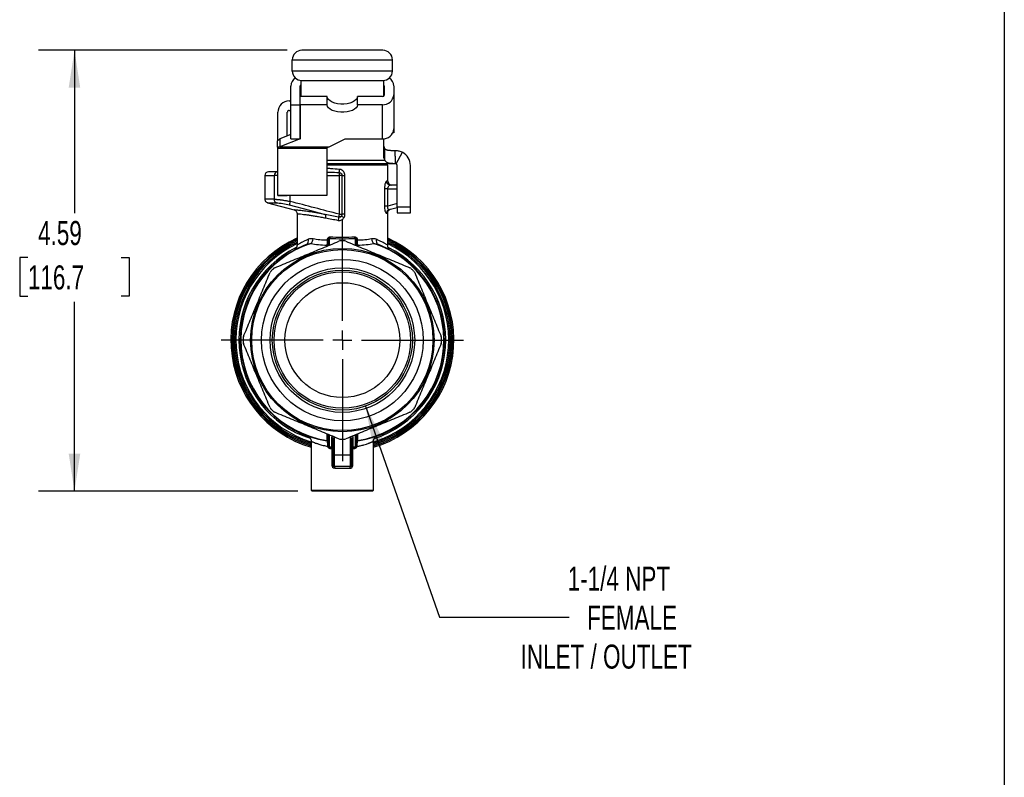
# Model space of a CAD drawing. Header units: inches. Extents: x 0.7 to 32.2, y 0.7 to 24.8.
# Tile 10 of 14: x 22 to 32.2, y 9 to 16.9. Entities that reach past the tile are written whole.
import ezdxf

# ---------------------------------------------------------------- set-up
doc = ezdxf.new("R2010")
doc.units = ezdxf.units.IN
doc.header["$LTSCALE"] = 3
doc.header["$MEASUREMENT"] = 0
doc.linetypes.add('SLD-Center', pattern=[0.75, 0.6, -0.05, 0.05, -0.05])
doc.linetypes.add('SLD-Solid', pattern=[0])
doc.layers.add('CENTER', color=40, linetype='SLD-Center')
doc.layers.add('DIMENSIONS', color=140, linetype='SLD-Solid', lineweight=25)
doc.layers.add('TEXT', color=140, linetype='SLD-Solid', lineweight=25)
doc.styles.add('SLDTEXTSTYLE0', font='TXT', dxfattribs={"width": 0.7})
doc.dimstyles.new('SLDDIMSTYLE1', dxfattribs={"dimtxt": 0.254883, "dimasz": 0.39, "dimexe": 0, "dimexo": 0.0625, "dimgap": 0.063721, "dimtad": 0, "dimtih": 1, "dimtoh": 1, "dimrnd": 1e-09, "dimzin": 12, "dimdsep": 46, "dimtxsty": 'SLDTEXTSTYLE0', "dimsah": 1, "dimcen": 0.09, "dimadec": 0, "dimazin": 3, "dimtfac": 1, "dimtofl": 0, "dimtmove": 0, "dimatfit": 3, "dimfxl": 0, "dimfrac": 2, "dimtolj": 1, "dimtzin": 12, "dimarcsym": 0})
doc.dimstyles.new('SLDDIMSTYLE2', dxfattribs={"dimtxt": 0.254883, "dimasz": 0.39, "dimexe": 0, "dimexo": 0.0625, "dimgap": 0.063721, "dimtad": 0, "dimtih": 1, "dimtoh": 1, "dimrnd": 1e-09, "dimzin": 12, "dimdsep": 46, "dimtxsty": 'SLDTEXTSTYLE0', "dimsah": 1, "dimcen": 0, "dimadec": 0, "dimazin": 3, "dimtfac": 1, "dimtofl": 0, "dimtmove": 0, "dimatfit": 3, "dimfxl": 0, "dimfrac": 2, "dimtolj": 1, "dimtzin": 12, "dimarcsym": 0})

# ---------------------------------------------------------------- blocks, each defined once
blk = doc.blocks.new('_D_5')
at = {"layer": 'DIMENSIONS'}
for p, q in [((25.599, 12.835), (26.371, 10.638)), ((26.371, 10.638), (27.719, 10.638))]:
    blk.add_line(p, q, dxfattribs=at)
blk.add_solid([(25.599, 12.835), (25.672, 12.447), (25.785, 12.487)], dxfattribs=at)
at = {"layer": 'DIMENSIONS', "char_height": 0.25, "attachment_point": 1, "style": 'SLDTEXTSTYLE0'}
for s, insert in [('1-1/4 NPT', (27.704, 11.163)), ('FEMALE', (27.906, 10.757)), ('INLET / OUTLET', (27.214, 10.352))]:
    blk.add_mtext(s, dxfattribs=dict(at, insert=insert))
blk = doc.blocks.new('_D_6')
at = {"layer": 'DIMENSIONS'}
for p, q in [((24.785, 16.542), (22.194, 16.542)), ((22.569, 16.542), (22.569, 14.846)), ((22.084, 14.384), (21.999, 14.384)), ((21.999, 14.384), (21.999, 13.979)), ((23.054, 14.384), (23.139, 14.384)), ((23.139, 14.384), (23.139, 13.979)), ((21.999, 13.979), (22.084, 13.979)), ((23.139, 13.979), (23.054, 13.979)), ((22.569, 11.949), (22.569, 13.922)), ((24.895, 11.949), (22.194, 11.949))]:
    blk.add_line(p, q, dxfattribs=at)
for points in [[(22.569, 16.542), (22.509, 16.152), (22.629, 16.152)], [(22.569, 11.949), (22.629, 12.339), (22.509, 12.339)]]:
    blk.add_solid(points, dxfattribs=at)
at = {"layer": 'DIMENSIONS', "char_height": 0.25, "attachment_point": 1, "style": 'SLDTEXTSTYLE0'}
for s, insert in [('4.59', (22.19, 14.763)), ('116.7', (22.084, 14.301))]:
    blk.add_mtext(s, dxfattribs=dict(at, insert=insert))
blk = doc.blocks.new('SW_CENTERMARKSYMBOL_0')
at = {"layer": 'CENTER', "color": 0}
for p, q in [((0, 0.2), (0, 1.261)), ((-0.2, 0), (-1.261, 0)), ((0, 0), (-0.1, 0)), ((0, 0), (0, 0.1)), ((0, 0), (0, -0.1)), ((0, 0), (0.1, 0)), ((0.2, 0), (1.261, 0)), ((0, -0.2), (0, -1.261))]:
    blk.add_line(p, q, dxfattribs=at)

msp = doc.modelspace()

# ---------------------------------------------------------------- linework, layer by layer
for p, q in [((25.781, 16.542), (24.935, 16.542)), ((24.836, 16.325), (24.836, 16.443)), ((24.836, 16.443), (25.88, 16.443)), ((25.88, 16.325), (25.88, 16.443)), ((25.88, 16.325), (24.836, 16.325)), ((24.925, 16.227), (24.925, 16.059)), ((24.935, 16.227), (25.781, 16.227)), ((25.791, 16.066), (25.791, 16.227)), ((24.821, 15.974), (24.821, 16.169)), ((24.919, 15.974), (24.919, 16.169)), ((25.795, 16.169), (25.795, 16.076)), ((25.893, 16.169), (25.893, 16.076)), ((24.805, 16.013), (24.821, 16.013)), ((24.919, 15.974), (24.919, 16.059)), ((25.2, 16.059), (24.919, 16.059)), ((25.2, 15.974), (25.2, 16.059)), ((25.515, 15.974), (25.515, 16.059)), ((25.775, 16.059), (25.515, 16.059)), ((25.893, 16.076), (25.893, 15.722)), ((24.687, 15.601), (24.687, 15.895)), ((24.785, 15.651), (24.785, 15.895)), ((24.805, 15.915), (24.821, 15.915)), ((24.821, 15.974), (24.919, 15.974)), ((24.821, 15.62), (24.821, 15.974)), ((24.919, 15.62), (24.919, 15.974)), ((24.919, 15.974), (24.919, 15.62)), ((25.2, 15.974), (24.919, 15.974)), ((25.775, 15.974), (25.515, 15.974)), ((25.775, 15.62), (25.775, 15.974)), ((25.895, 15.895), (25.895, 15.725)), ((25.895, 15.725), (25.893, 15.725)), ((25.895, 15.725), (25.895, 15.68)), ((24.684, 15.531), (24.684, 15.597)), ((24.821, 15.665), (24.708, 15.62)), ((24.919, 15.62), (24.708, 15.535)), ((24.708, 15.62), (24.708, 15.535)), ((24.821, 15.62), (24.919, 15.62)), ((25.22, 15.535), (25.389, 15.62)), ((25.389, 15.62), (25.775, 15.62)), ((25.791, 15.422), (25.791, 15.62)), ((25.895, 15.68), (25.883, 15.68)), ((24.684, 15.531), (24.684, 15.518)), ((25.2, 15.518), (24.684, 15.518)), ((24.684, 15.518), (24.684, 15.033)), ((24.708, 15.535), (25.22, 15.535)), ((25.2, 15.518), (25.2, 15.531)), ((25.2, 15.033), (25.2, 15.518)), ((25.799, 15.397), (25.799, 15.516)), ((25.909, 15.437), (25.909, 15.498)), ((25.2, 15.397), (25.799, 15.397)), ((25.909, 15.437), (25.909, 15.36)), ((25.918, 15.358), (25.983, 15.479)), ((24.683, 15.275), (24.59, 15.275)), ((25.909, 15.36), (25.2, 15.36)), ((25.2, 15.352), (25.613, 15.352)), ((25.83, 15.344), (25.2, 15.344)), ((25.613, 15.344), (25.613, 15.352)), ((25.83, 15.177), (25.83, 15.344)), ((25.909, 15.36), (25.909, 15.36)), ((25.929, 14.907), (25.929, 15.34)), ((26.067, 14.907), (26.067, 15.34)), ((24.551, 15.236), (24.551, 14.988)), ((24.551, 15.236), (24.649, 15.236)), ((24.649, 15.236), (24.649, 14.99)), ((24.684, 15.236), (24.649, 15.236)), ((25.2, 15.236), (25.325, 15.236)), ((25.325, 15.236), (25.325, 14.834)), ((25.353, 15.236), (25.353, 14.834)), ((25.385, 14.834), (25.385, 15.236)), ((25.83, 15.177), (25.818, 15.177)), ((25.796, 15.098), (25.796, 14.919)), ((25.832, 14.919), (25.832, 15.098)), ((25.832, 15.098), (25.929, 15.098)), ((25.929, 15.138), (25.857, 15.138)), ((24.552, 14.991), (24.552, 14.991)), ((24.684, 15.033), (25.2, 15.033)), ((24.687, 15.033), (24.687, 15.027)), ((24.785, 15.027), (24.687, 15.027)), ((24.785, 15.033), (24.785, 15.027)), ((24.815, 14.967), (24.815, 15.033)), ((24.58, 14.953), (24.858, 14.878)), ((24.859, 14.878), (24.858, 14.878)), ((25.929, 14.945), (25.832, 14.919)), ((25.847, 14.882), (25.929, 14.904)), ((25.929, 14.907), (25.929, 14.848)), ((26.067, 14.907), (25.929, 14.907)), ((26.067, 14.848), (26.067, 14.907)), ((24.886, 14.84), (24.886, 14.509)), ((24.887, 14.84), (24.888, 14.84)), ((25.83, 14.509), (25.83, 14.847)), ((25.929, 14.848), (26.067, 14.848)), ((25.2, 14.563), (25.2, 14.562)), ((25.21, 14.563), (25.21, 14.506)), ((25.224, 14.512), (25.224, 14.581)), ((25.492, 14.581), (25.492, 14.512)), ((25.506, 14.506), (25.506, 14.563)), ((25.516, 14.562), (25.516, 14.563)), ((25.197, 14.511), (25.197, 14.501)), ((25.519, 14.501), (25.519, 14.511)), ((25.197, 12.546), (25.197, 12.479)), ((25.21, 12.541), (25.21, 12.425)), ((25.224, 12.412), (25.224, 12.535)), ((25.245, 12.508), (25.245, 12.409)), ((25.275, 12.323), (25.275, 12.51)), ((25.441, 12.51), (25.441, 12.323)), ((25.471, 12.409), (25.471, 12.508)), ((25.492, 12.535), (25.492, 12.412)), ((25.506, 12.425), (25.506, 12.541)), ((25.519, 12.479), (25.519, 12.546)), ((25.033, 12.471), (25.033, 11.96)), ((25.138, 12.483), (25.126, 12.486)), ((25.197, 12.473), (25.198, 12.471)), ((25.26, 12.494), (25.26, 12.323)), ((25.456, 12.323), (25.456, 12.494)), ((25.518, 12.471), (25.519, 12.473)), ((25.59, 12.486), (25.578, 12.483)), ((25.683, 11.96), (25.683, 12.471)), ((25.249, 12.391), (25.249, 12.22)), ((25.26, 12.391), (25.249, 12.391)), ((25.275, 12.323), (25.26, 12.323)), ((25.26, 12.323), (25.26, 12.22)), ((25.441, 12.323), (25.275, 12.323)), ((25.275, 12.205), (25.275, 12.323)), ((25.456, 12.323), (25.441, 12.323)), ((25.441, 12.323), (25.441, 12.205)), ((25.467, 12.391), (25.456, 12.391)), ((25.456, 12.22), (25.456, 12.323)), ((25.467, 12.22), (25.467, 12.391)), ((25.441, 12.205), (25.275, 12.205)), ((25.279, 12.189), (25.437, 12.189)), ((25.033, 11.96), (25.045, 11.949)), ((25.033, 11.96), (25.683, 11.96)), ((25.671, 11.949), (25.045, 11.949)), ((25.671, 11.949), (25.683, 11.96))]:
    msp.add_line(p, q)
at = {"flags": 128}
for points in [[(25.515, 16.059), (25.512, 16.043), (25.502, 16.027), (25.485, 16.013), (25.463, 16.001), (25.437, 15.991), (25.407, 15.984), (25.374, 15.981), (25.341, 15.981), (25.309, 15.984), (25.279, 15.991), (25.253, 16.001), (25.231, 16.013), (25.214, 16.027), (25.204, 16.043), (25.2, 16.059)], [(25.515, 15.974), (25.512, 15.957), (25.502, 15.942), (25.485, 15.928), (25.463, 15.915), (25.437, 15.906), (25.407, 15.899), (25.374, 15.896), (25.341, 15.896), (25.309, 15.899), (25.279, 15.906), (25.253, 15.915), (25.231, 15.928), (25.214, 15.942), (25.204, 15.957), (25.2, 15.974)], [(25.893, 15.915), (25.893, 15.915), (25.895, 15.895)], [(24.806, 14.93), (25.015, 14.875), (25.179, 14.832)]]:
    msp.add_lwpolyline(points, dxfattribs=at)
for radius in [0.955, 0.943, 0.841, 0.753, 0.729, 0.71, 0.598]:
    msp.add_circle((25.358, 13.523), radius)
for centre, radius, start, end in [((24.935, 16.443), 0.0984, 90, 180), ((25.781, 16.443), 0.0984, 0, 90), ((24.935, 16.325), 0.0984, 180, 270), ((25.781, 16.325), 0.0984, 270, 0), ((24.92, 16.166), 0.0995, 120.7641, 178.3833), ((25.795, 16.167), 0.0986, 1.3684, 58.8449), ((24.935, 16.169), 0.016, 130.2957, 179.1343), ((25.779, 16.169), 0.0157, 0.6658, 41.515), ((24.805, 15.895), 0.118, 90, 180), ((25.783, 16.085), 0.111, 266.1887, 355.5981), ((25.777, 16.078), 0.0185, 266.1887, 355.5981), ((24.805, 15.895), 0.0197, 90, 180), ((25.783, 15.73), 0.111, 266.1887, 355.5981), ((25.836, 15.542), 0.0449, 181.0141, 215.386), ((25.836, 15.423), 0.0449, 181.0141, 215.386), ((25.909, 15.34), 0.157, 0, 61.9138), ((24.59, 15.236), 0.0394, 90, 180), ((24.686, 15.238), 0.0372, 93.9262, 183.4501), ((25.605, 15.352), 0.00787, 360, 90), ((25.909, 15.34), 0.0197, 0, 61.9138), ((25.87, 15.177), 0.0394, 180, 270), ((25.358, 13.523), 1.161, 114.0027, 253.76), ((25.358, 13.523), 1.148, 114.3107, 253.5587), ((25.358, 13.523), 1.033, 89.0434, 90.9566), ((25.358, 13.523), 1.161, 286.24, 65.9973), ((25.358, 13.523), 1.148, 286.4413, 65.6893), ((25.358, 13.523), 1.136, 114.5775, 253.3845), ((25.358, 13.523), 1.122, 114.9011, 253.1736), ((25.358, 13.523), 1.108, 115.2336, 252.8384), ((25.358, 13.523), 1.077, 116.4768, 251.7894), ((25.358, 13.523), 1.063, 110.7161, 261.2885), ((25.358, 13.523), 1.057, 107.9959, 261.2192), ((25.358, 13.523), 1.057, 278.7808, 72.0041), ((25.358, 13.523), 1.063, 278.7115, 69.2839), ((25.358, 13.523), 1.136, 286.6155, 65.4225), ((25.358, 13.523), 1.122, 286.8264, 65.0989), ((25.358, 13.523), 1.108, 287.1467, 64.7664), ((25.358, 13.523), 1.077, 288.0525, 63.6358), ((25.358, 13.523), 1.033, 134.0434, 135.9566), ((25.358, 13.523), 1.033, 44.0434, 45.9566), ((25.358, 13.523), 1.033, 179.0434, 180.9566), ((25.358, 13.523), 1.033, 359.0434, 0.9566), ((25.358, 13.523), 1.033, 224.0434, 225.9566), ((25.358, 13.523), 1.033, 314.0434, 315.9566), ((25.225, 12.426), 0.0145, 183.8626, 267.6837), ((25.226, 12.425), 0.0157, 180, 263.1531), ((25.358, 13.523), 1.122, 263.1531, 264.2409), ((25.358, 13.523), 1.033, 269.0434, 270.9566), ((25.358, 13.523), 1.122, 275.7591, 276.8469), ((25.491, 12.426), 0.0145, 272.3163, 356.1374), ((25.49, 12.425), 0.0157, 276.8469, 0), ((25.275, 12.22), 0.0157, 180, 270), ((25.441, 12.22), 0.0157, 270, 0)]:
    msp.add_arc(centre, radius, start, end)
for start_param, end_param in [(4.592888, 4.611874), (4.812904, 4.83189)]:
    msp.add_ellipse((25.358, 13.523), major_axis=(1.122, 0), ratio=0.998084, start_param=start_param, end_param=end_param)
for points, knots in [([(24.684, 15.597), (24.688, 15.602), (24.692, 15.606), (24.7, 15.613), (24.704, 15.617), (24.708, 15.62)], [0, 0, 0, 0, 0.0549277, 0.0549277, 0.1098554, 0.1098554, 0.1098554, 0.1098554]), ([(24.708, 15.535), (24.704, 15.534), (24.7, 15.534), (24.692, 15.532), (24.688, 15.532), (24.684, 15.531)], [0, 0, 0, 0, 0.0313397, 0.0313397, 0.0626794, 0.0626794, 0.0626794, 0.0626794]), ([(25.2, 15.531), (25.204, 15.532), (25.207, 15.532), (25.213, 15.534), (25.216, 15.534), (25.22, 15.535)], [0, 0, 0, 0, 0.02556337, 0.02556337, 0.05112673, 0.05112673, 0.05112673, 0.05112673]), ([(25.799, 15.516), (25.8, 15.515), (25.802, 15.514), (25.805, 15.512), (25.808, 15.51), (25.812, 15.508), (25.816, 15.506), (25.82, 15.505), (25.824, 15.504), (25.829, 15.502), (25.837, 15.501), (25.848, 15.5), (25.863, 15.499), (25.878, 15.498), (25.893, 15.498), (25.904, 15.498), (25.909, 15.498)], [0, 0, 0, 0, 0.0416895, 0.0836464, 0.126016, 0.1689396, 0.2125529, 0.2569854, 0.3023596, 0.3487905, 0.3963855, 0.517429, 0.6432079, 0.7594168, 0.8780844, 1, 1, 1, 1]), ([(25.909, 15.498), (25.922, 15.498), (25.935, 15.496), (25.96, 15.49), (25.972, 15.485), (25.983, 15.479)], [0, 0, 0, 0, 0.5, 0.5, 1, 1, 1, 1]), ([(25.909, 15.36), (25.907, 15.36), (25.903, 15.36), (25.897, 15.36), (25.891, 15.36), (25.885, 15.36), (25.879, 15.361), (25.873, 15.361), (25.867, 15.361), (25.862, 15.362), (25.857, 15.362), (25.85, 15.364), (25.841, 15.365), (25.832, 15.368), (25.824, 15.372), (25.816, 15.376), (25.81, 15.382), (25.804, 15.389), (25.801, 15.394), (25.799, 15.397)], [0, 0, 0, 0, 0.036363, 0.072806, 0.109425, 0.146317, 0.183574, 0.221288, 0.259545, 0.29843, 0.338023, 0.378399, 0.46221, 0.546856, 0.632862, 0.720728, 0.810923, 0.903881, 1, 1, 1, 1]), ([(25.328, 15.301), (25.297, 15.303), (25.253, 15.307), (25.212, 15.31), (25.2, 15.311)], [0, 0, 0, 0, 0.7055451, 1, 1, 1, 1]), ([(25.326, 15.269), (25.326, 15.272), (25.327, 15.281), (25.327, 15.294), (25.328, 15.301)], [0, 0, 0, 0, 0.428571, 1, 1, 1, 1]), ([(25.385, 15.236), (25.385, 15.25), (25.375, 15.284), (25.345, 15.301), (25.328, 15.301)], [0, 0, 0, 0, 0.1080437, 0.252102, 0.252102, 0.252102, 0.252102]), ([(25.918, 15.358), (25.917, 15.359), (25.915, 15.359), (25.912, 15.36), (25.91, 15.36), (25.909, 15.36)], [0, 0, 0, 0, 0.5, 0.5, 1, 1, 1, 1]), ([(25.2, 15.273), (25.209, 15.273), (25.25, 15.271), (25.293, 15.27), (25.326, 15.269)], [0, 0, 0, 0, 0.214051, 1, 1, 1, 1]), ([(25.353, 15.236), (25.35, 15.236), (25.346, 15.236), (25.337, 15.236), (25.331, 15.236), (25.325, 15.236)], [0, 0, 0, 0, 0.5, 0.5, 1, 1, 1, 1]), ([(25.326, 15.269), (25.334, 15.268), (25.349, 15.261), (25.353, 15.244), (25.353, 15.236)], [0, 0, 0, 0, 0.1440583, 0.252102, 0.252102, 0.252102, 0.252102]), ([(25.818, 15.177), (25.815, 15.177), (25.807, 15.167), (25.798, 15.134), (25.796, 15.11), (25.796, 15.098)], [0, 0, 0, 0, 0.1370576, 0.2284293, 0.319801, 0.319801, 0.319801, 0.319801]), ([(25.857, 15.138), (25.845, 15.138), (25.826, 15.148), (25.818, 15.168), (25.818, 15.177)], [0, 0, 0, 0, 0.571429, 1, 1, 1, 1]), ([(25.832, 15.098), (25.824, 15.098), (25.816, 15.098), (25.804, 15.098), (25.798, 15.098), (25.796, 15.098)], [0, 0, 0, 0, 0.5, 0.5, 1, 1, 1, 1]), ([(25.832, 15.098), (25.832, 15.104), (25.834, 15.116), (25.844, 15.133), (25.853, 15.138), (25.857, 15.138)], [0, 0, 0, 0, 0.0913717, 0.1827434, 0.319801, 0.319801, 0.319801, 0.319801]), ([(24.649, 14.99), (24.63, 14.99), (24.594, 14.99), (24.563, 14.991), (24.548, 14.991), (24.552, 14.991), (24.552, 14.991)], [0, 0, 0, 0, 0.31021, 0.632196, 0.965956, 1, 1, 1, 1]), ([(24.551, 14.991), (24.551, 14.986), (24.552, 14.978), (24.559, 14.966), (24.568, 14.957), (24.576, 14.954), (24.58, 14.953)], [0, 0, 0, 0, 0.250088, 0.50001, 0.749925, 1, 1, 1, 1]), ([(24.649, 14.99), (24.65, 14.99), (24.653, 14.99), (24.657, 14.989), (24.662, 14.989), (24.667, 14.989), (24.673, 14.989), (24.679, 14.988), (24.685, 14.988), (24.691, 14.987), (24.697, 14.986), (24.704, 14.986), (24.711, 14.985), (24.72, 14.984), (24.732, 14.982), (24.747, 14.98), (24.763, 14.977), (24.78, 14.974), (24.797, 14.971), (24.809, 14.968), (24.815, 14.967)], [0, 0, 0, 0, 0.041606, 0.08317, 0.124696, 0.166187, 0.207646, 0.249077, 0.290482, 0.331865, 0.373229, 0.414577, 0.455912, 0.497238, 0.57706, 0.658441, 0.741404, 0.825971, 0.912163, 1, 1, 1, 1]), ([(24.581, 14.953), (24.58, 14.953), (24.577, 14.953), (24.59, 14.953), (24.619, 14.952), (24.655, 14.952), (24.673, 14.952)], [0, 0, 0, 0, 0.01556, 0.344098, 0.671818, 1, 1, 1, 1]), ([(24.673, 14.952), (24.688, 14.952), (24.73, 14.947), (24.783, 14.936), (24.806, 14.93)], [0, 0, 0, 0, 0.2395727, 0.4192522, 0.4192522, 0.4192522, 0.4192522]), ([(24.857, 14.879), (24.861, 14.877), (24.869, 14.874), (24.879, 14.865), (24.885, 14.853), (24.886, 14.845), (24.886, 14.84)], [0, 0, 0, 0, 0.25008, 0.499994, 0.749918, 1, 1, 1, 1]), ([(25.179, 14.832), (25.152, 14.837), (25.098, 14.847), (25.025, 14.858), (24.963, 14.867), (24.913, 14.873), (24.878, 14.876), (24.86, 14.878), (24.859, 14.878), (24.859, 14.878)], [0, 0, 0, 0, 0.156182, 0.312491, 0.468606, 0.624433, 0.780219, 0.936, 1, 1, 1, 1]), ([(25.796, 14.919), (25.796, 14.901), (25.8, 14.871), (25.81, 14.847), (25.816, 14.843), (25.818, 14.844)], [0, 0, 0, 0, 0.135671, 0.2261184, 0.3165657, 0.3165657, 0.3165657, 0.3165657]), ([(25.847, 14.882), (25.844, 14.881), (25.839, 14.882), (25.83, 14.894), (25.83, 14.909), (25.832, 14.919)], [0, 0, 0, 0, 0.0904474, 0.1808947, 0.3165657, 0.3165657, 0.3165657, 0.3165657]), ([(25.83, 14.847), (25.831, 14.852), (25.832, 14.86), (25.838, 14.872), (25.847, 14.881), (25.855, 14.884), (25.86, 14.885)], [0, 0, 0, 0, 0.250086, 0.499999, 0.749911, 1, 1, 1, 1]), ([(24.888, 14.84), (24.888, 14.84), (24.889, 14.84), (24.906, 14.838), (24.934, 14.835), (24.969, 14.831), (25.003, 14.826), (25.043, 14.82), (25.087, 14.813), (25.134, 14.805), (25.168, 14.798), (25.184, 14.795)], [0, 0, 0, 0, 0.070032, 0.224507, 0.376564, 0.484149, 0.588114, 0.688493, 0.795657, 0.89947, 1, 1, 1, 1]), ([(25.314, 14.77), (25.327, 14.767), (25.352, 14.77), (25.37, 14.789), (25.376, 14.798)], [-0.1955275, -0.1955275, -0.1955275, -0.1955275, -0.0837975, 0, 0, 0, 0]), ([(25.349, 14.815), (25.346, 14.81), (25.338, 14.802), (25.326, 14.8), (25.319, 14.802)], [-0.1955275, -0.1955275, -0.1955275, -0.1955275, -0.11173, 0, 0, 0, 0]), ([(25.321, 14.81), (25.327, 14.809), (25.337, 14.81), (25.346, 14.813), (25.349, 14.815)], [0.441261, 0.441261, 0.441261, 0.441261, 0.7732597, 1, 1, 1, 1]), ([(25.325, 14.834), (25.331, 14.834), (25.337, 14.834), (25.346, 14.834), (25.35, 14.834), (25.353, 14.834)], [0, 0, 0, 0, 0.5, 0.5, 1, 1, 1, 1]), ([(25.005, 14.573), (24.992, 14.567), (24.969, 14.557), (24.943, 14.544), (24.923, 14.533), (24.909, 14.525), (24.898, 14.519), (24.891, 14.515), (24.886, 14.512), (24.886, 14.512), (24.886, 14.512)], [0, 0, 0, 0, 0.176815, 0.326557, 0.449275, 0.568764, 0.683006, 0.792183, 0.896501, 1, 1, 1, 1]), ([(24.982, 14.518), (24.992, 14.521), (25.006, 14.537), (25.007, 14.562), (25.005, 14.573)], [0, 0, 0, 0, 0.571429, 1, 1, 1, 1]), ([(25.032, 14.528), (25.038, 14.534), (25.048, 14.55), (25.053, 14.569), (25.054, 14.577)], [0, 0, 0, 0, 0.571429, 1, 1, 1, 1]), ([(25.227, 14.594), (25.222, 14.594), (25.214, 14.593), (25.203, 14.582), (25.2, 14.57), (25.2, 14.563)], [0, 0, 0, 0, 0.0344853, 0.0689707, 0.1206987, 0.1206987, 0.1206987, 0.1206987]), ([(25.21, 14.563), (25.21, 14.563), (25.209, 14.563), (25.206, 14.563), (25.203, 14.563), (25.2, 14.563)], [0, 0, 0, 0, 0.5, 0.5, 1, 1, 1, 1]), ([(25.2, 14.562), (25.203, 14.562), (25.206, 14.562), (25.209, 14.562), (25.21, 14.562), (25.21, 14.562)], [0, 0, 0, 0, 0.5, 0.5, 1, 1, 1, 1]), ([(25.224, 14.581), (25.224, 14.581), (25.222, 14.581), (25.221, 14.581), (25.218, 14.58), (25.216, 14.579), (25.214, 14.577), (25.212, 14.574), (25.211, 14.57), (25.21, 14.567), (25.21, 14.564), (25.21, 14.563)], [0, 0, 0, 0, 0.079616, 0.154492, 0.225822, 0.333849, 0.445664, 0.584543, 0.745265, 0.865781, 1, 1, 1, 1]), ([(25.227, 14.594), (25.227, 14.591), (25.226, 14.586), (25.225, 14.582), (25.224, 14.581)], [0, 0, 0, 0, 0.571429, 1, 1, 1, 1]), ([(25.492, 14.581), (25.491, 14.582), (25.49, 14.586), (25.489, 14.591), (25.489, 14.594)], [0, 0, 0, 0, 0.428571, 1, 1, 1, 1]), ([(25.516, 14.563), (25.516, 14.57), (25.513, 14.582), (25.502, 14.593), (25.493, 14.594), (25.489, 14.594)], [0, 0, 0, 0, 0.0517513, 0.0862522, 0.120753, 0.120753, 0.120753, 0.120753]), ([(25.506, 14.563), (25.506, 14.564), (25.506, 14.566), (25.505, 14.569), (25.504, 14.572), (25.503, 14.574), (25.502, 14.576), (25.501, 14.578), (25.5, 14.579), (25.497, 14.58), (25.494, 14.581), (25.493, 14.581), (25.492, 14.581)], [0, 0, 0, 0, 0.130353, 0.248485, 0.355098, 0.451143, 0.537922, 0.554673, 0.666477, 0.774355, 0.88251, 1, 1, 1, 1]), ([(25.516, 14.563), (25.513, 14.563), (25.51, 14.563), (25.507, 14.563), (25.506, 14.563), (25.506, 14.563)], [0, 0, 0, 0, 0.5, 0.5, 1, 1, 1, 1]), ([(25.506, 14.562), (25.506, 14.562), (25.507, 14.562), (25.51, 14.562), (25.513, 14.562), (25.516, 14.562)], [0, 0, 0, 0, 0.5, 0.5, 1, 1, 1, 1]), ([(25.662, 14.577), (25.663, 14.569), (25.668, 14.55), (25.678, 14.534), (25.684, 14.528)], [0, 0, 0, 0, 0.428571, 1, 1, 1, 1]), ([(25.711, 14.573), (25.709, 14.562), (25.71, 14.537), (25.724, 14.521), (25.734, 14.518)], [0, 0, 0, 0, 0.428571, 1, 1, 1, 1]), ([(25.83, 14.512), (25.83, 14.512), (25.83, 14.512), (25.819, 14.519), (25.797, 14.531), (25.771, 14.545), (25.744, 14.558), (25.723, 14.568), (25.711, 14.573)], [0, 0, 0, 0, 0.103551, 0.319761, 0.55061, 0.695223, 0.836668, 1, 1, 1, 1]), ([(24.654, 14.276), (24.714, 14.301), (24.77, 14.324), (24.881, 14.37), (24.935, 14.392), (25.043, 14.437), (25.097, 14.459), (25.207, 14.505), (25.264, 14.528), (25.323, 14.553)], [0, 0, 0, 0, 0.25, 0.25, 0.5, 0.5, 0.75, 0.75, 1, 1, 1, 1]), ([(24.886, 14.512), (24.885, 14.508), (24.885, 14.502), (24.883, 14.493), (24.879, 14.484), (24.873, 14.475), (24.866, 14.466), (24.864, 14.465), (24.862, 14.464)], [0, 0, 0, 0, 0.082853, 0.167952, 0.2615, 0.368837, 0.639122, 1, 1, 1, 1]), ([(25.393, 14.553), (25.452, 14.528), (25.509, 14.505), (25.619, 14.459), (25.673, 14.437), (25.781, 14.392), (25.835, 14.37), (25.945, 14.324), (26.002, 14.301), (26.062, 14.276)], [0, 0, 0, 0, 0.25, 0.25, 0.5, 0.5, 0.75, 0.75, 1, 1, 1, 1]), ([(25.846, 14.468), (25.847, 14.468), (25.847, 14.468), (25.842, 14.475), (25.837, 14.484), (25.833, 14.492), (25.831, 14.5), (25.831, 14.507), (25.83, 14.51), (25.83, 14.512)], [0, 0, 0, 0, 0.288117, 0.614807, 0.737524, 0.837946, 0.92233, 0.961404, 1, 1, 1, 1]), ([(24.328, 13.558), (24.353, 13.618), (24.376, 13.674), (24.422, 13.785), (24.444, 13.839), (24.489, 13.946), (24.511, 14), (24.557, 14.111), (24.581, 14.168), (24.605, 14.227)], [0, 0, 0, 0, 0.25, 0.25, 0.5, 0.5, 0.75, 0.75, 1, 1, 1, 1]), ([(26.111, 14.227), (26.135, 14.168), (26.159, 14.111), (26.204, 14), (26.227, 13.946), (26.271, 13.839), (26.294, 13.785), (26.34, 13.674), (26.363, 13.618), (26.388, 13.558)], [0, 0, 0, 0, 0.25, 0.25, 0.5, 0.5, 0.75, 0.75, 1, 1, 1, 1]), ([(24.605, 12.82), (24.581, 12.879), (24.557, 12.936), (24.511, 13.046), (24.489, 13.1), (24.444, 13.208), (24.422, 13.262), (24.376, 13.373), (24.353, 13.429), (24.328, 13.489)], [0, 0, 0, 0, 0.25, 0.25, 0.5, 0.5, 0.75, 0.75, 1, 1, 1, 1]), ([(26.388, 13.489), (26.363, 13.429), (26.34, 13.373), (26.294, 13.262), (26.271, 13.208), (26.227, 13.1), (26.204, 13.046), (26.159, 12.936), (26.135, 12.879), (26.111, 12.82)], [0, 0, 0, 0, 0.25, 0.25, 0.5, 0.5, 0.75, 0.75, 1, 1, 1, 1]), ([(25.323, 12.494), (25.264, 12.518), (25.207, 12.542), (25.097, 12.588), (25.043, 12.61), (24.935, 12.655), (24.881, 12.677), (24.77, 12.723), (24.714, 12.746), (24.654, 12.771)], [0, 0, 0, 0, 0.25, 0.25, 0.5, 0.5, 0.75, 0.75, 1, 1, 1, 1]), ([(26.062, 12.771), (26.002, 12.746), (25.945, 12.723), (25.835, 12.677), (25.781, 12.655), (25.673, 12.61), (25.619, 12.588), (25.509, 12.542), (25.452, 12.518), (25.393, 12.494)], [0, 0, 0, 0, 0.25, 0.25, 0.5, 0.5, 0.75, 0.75, 1, 1, 1, 1]), ([(25.012, 12.518), (25.011, 12.518), (25.011, 12.517), (25.018, 12.51), (25.025, 12.5), (25.03, 12.491), (25.033, 12.48), (25.033, 12.473), (25.033, 12.469)], [0, 0, 0, 0, 0.299211, 0.602044, 0.71994, 0.82124, 0.912225, 1, 1, 1, 1]), ([(25.257, 12.521), (25.256, 12.521), (25.252, 12.519), (25.247, 12.514), (25.246, 12.51), (25.245, 12.508)], [0, 0, 0, 0, 0.162964, 0.579966, 1, 1, 1, 1]), ([(25.26, 12.494), (25.26, 12.498), (25.258, 12.501), (25.253, 12.506), (25.249, 12.508), (25.245, 12.508)], [0, 0, 0, 0, 0.5, 0.5, 1, 1, 1, 1]), ([(25.26, 12.494), (25.26, 12.499), (25.262, 12.506), (25.269, 12.51), (25.273, 12.51), (25.275, 12.51)], [0, 0, 0, 0, 0.076091, 0.0951138, 0.1331593, 0.1331593, 0.1331593, 0.1331593]), ([(25.441, 12.51), (25.443, 12.51), (25.447, 12.51), (25.454, 12.505), (25.456, 12.499), (25.456, 12.494)], [0, 0, 0, 0, 0.0380375, 0.0570562, 0.1331311, 0.1331311, 0.1331311, 0.1331311]), ([(25.471, 12.508), (25.47, 12.51), (25.469, 12.514), (25.464, 12.519), (25.46, 12.521), (25.459, 12.521)], [0, 0, 0, 0, 0.419359, 0.835583, 1, 1, 1, 1]), ([(25.683, 12.469), (25.683, 12.473), (25.683, 12.48), (25.686, 12.491), (25.691, 12.5), (25.698, 12.51), (25.705, 12.517), (25.705, 12.518), (25.705, 12.518)], [0, 0, 0, 0, 0.087409, 0.177721, 0.277814, 0.393852, 0.6909, 1, 1, 1, 1]), ([(25.033, 12.469), (25.034, 12.469), (25.035, 12.468), (25.043, 12.465), (25.057, 12.459), (25.073, 12.453), (25.088, 12.448), (25.099, 12.444), (25.114, 12.439), (25.134, 12.433), (25.157, 12.427), (25.181, 12.421), (25.196, 12.418), (25.203, 12.416)], [0, 0, 0, 0, 0.110229, 0.230596, 0.359751, 0.497941, 0.539123, 0.594765, 0.664863, 0.749416, 0.847759, 0.931285, 1, 1, 1, 1]), ([(25.199, 12.47), (25.2, 12.468), (25.201, 12.463), (25.202, 12.45), (25.202, 12.435), (25.202, 12.428)], [0.0374142, 0.0374142, 0.0374142, 0.0374142, 0.0641386, 0.1068977, 0.1496567, 0.1496567, 0.1496567, 0.1496567]), ([(25.203, 12.416), (25.205, 12.417), (25.21, 12.419), (25.211, 12.42), (25.211, 12.421)], [0, 0, 0, 0, 0.428571, 1, 1, 1, 1]), ([(25.224, 12.409), (25.224, 12.409), (25.224, 12.409), (25.224, 12.41), (25.224, 12.411), (25.224, 12.411), (25.224, 12.412)], [0, 0, 0, 0, 0.250065, 0.5, 0.749935, 1, 1, 1, 1]), ([(25.245, 12.409), (25.249, 12.409), (25.253, 12.407), (25.258, 12.402), (25.26, 12.399), (25.26, 12.396)], [0, 0, 0, 0, 0.5, 0.5, 1, 1, 1, 1]), ([(25.254, 12.403), (25.253, 12.404), (25.25, 12.406), (25.247, 12.407), (25.245, 12.407)], [0, 0, 0, 0, 0.382467, 1, 1, 1, 1]), ([(25.245, 12.407), (25.246, 12.407), (25.246, 12.407), (25.247, 12.406), (25.247, 12.406), (25.248, 12.405), (25.248, 12.404), (25.249, 12.402), (25.249, 12.399), (25.249, 12.395), (25.249, 12.393), (25.249, 12.391)], [0, 0, 0, 0, 0.095386, 0.185906, 0.271573, 0.352468, 0.428721, 0.500509, 0.669482, 0.835057, 1, 1, 1, 1]), ([(25.456, 12.396), (25.456, 12.399), (25.458, 12.402), (25.463, 12.407), (25.467, 12.409), (25.471, 12.409)], [0, 0, 0, 0, 0.5, 0.5, 1, 1, 1, 1]), ([(25.462, 12.403), (25.463, 12.404), (25.465, 12.406), (25.469, 12.407), (25.471, 12.407)], [0, 0, 0, 0, 0.3786115, 1, 1, 1, 1]), ([(25.467, 12.391), (25.467, 12.392), (25.467, 12.394), (25.467, 12.396), (25.467, 12.398), (25.467, 12.4), (25.467, 12.403), (25.468, 12.405), (25.469, 12.407), (25.47, 12.407), (25.471, 12.407)], [0, 0, 0, 0, 0.099207, 0.198247, 0.297737, 0.398284, 0.500455, 0.648231, 0.814481, 1, 1, 1, 1]), ([(25.519, 12.473), (25.515, 12.472), (25.512, 12.47), (25.507, 12.465), (25.506, 12.461), (25.506, 12.457)], [0, 0, 0, 0, 0.5, 0.5, 1, 1, 1, 1]), ([(25.514, 12.428), (25.511, 12.428), (25.507, 12.427), (25.506, 12.426), (25.506, 12.425)], [0, 0, 0, 0, 0.428571, 1, 1, 1, 1]), ([(25.514, 12.428), (25.513, 12.435), (25.514, 12.45), (25.515, 12.463), (25.516, 12.468), (25.517, 12.47)], [0, 0, 0, 0, 0.0427797, 0.0855593, 0.1122966, 0.1122966, 0.1122966, 0.1122966]), ([(25.513, 12.416), (25.524, 12.419), (25.549, 12.424), (25.581, 12.432), (25.607, 12.44), (25.624, 12.446), (25.638, 12.451), (25.648, 12.455), (25.658, 12.459), (25.666, 12.462), (25.674, 12.465), (25.681, 12.469), (25.682, 12.469), (25.683, 12.469)], [0, 0, 0, 0, 0.109141, 0.251006, 0.360727, 0.444392, 0.501986, 0.572489, 0.639286, 0.702398, 0.76185, 0.876334, 1, 1, 1, 1]), ([(25.254, 12.404), (25.255, 12.403), (25.256, 12.401), (25.258, 12.399), (25.259, 12.396), (25.259, 12.395), (25.26, 12.394)], [0, 0, 0, 0, 0.235778, 0.479427, 0.733587, 1, 1, 1, 1]), ([(25.457, 12.398), (25.457, 12.399), (25.458, 12.4), (25.461, 12.402), (25.462, 12.404)], [0, 0, 0, 0, 0.52727, 1, 1, 1, 1]), ([(25.249, 12.22), (25.249, 12.213), (25.255, 12.196), (25.27, 12.189), (25.279, 12.189)], [0, 0, 0, 0, 0.054761, 0.1277756, 0.1277756, 0.1277756, 0.1277756]), ([(25.275, 12.205), (25.276, 12.205), (25.277, 12.203), (25.279, 12.197), (25.279, 12.193), (25.279, 12.189)], [0, 0, 0, 0, 0.5, 0.5, 1, 1, 1, 1]), ([(25.437, 12.189), (25.443, 12.189), (25.454, 12.193), (25.465, 12.206), (25.467, 12.215), (25.467, 12.22)], [0, 0, 0, 0, 0.0547473, 0.0912456, 0.1277438, 0.1277438, 0.1277438, 0.1277438]), ([(25.456, 12.22), (25.456, 12.22), (25.457, 12.22), (25.461, 12.22), (25.464, 12.22), (25.467, 12.22)], [0, 0, 0, 0, 0.5, 0.5, 1, 1, 1, 1])]:
    msp.add_open_spline(points, degree=3, knots=knots)
for points in [[(25.326, 15.269), (25.326, 15.261), (25.325, 15.249), (25.325, 15.236)], [(25.353, 15.236), (25.36, 15.236), (25.372, 15.236), (25.385, 15.236)], [(24.673, 14.952), (24.666, 14.954), (24.653, 14.965), (24.649, 14.981), (24.649, 14.99)], [(24.815, 14.967), (24.812, 14.958), (24.808, 14.941), (24.806, 14.931), (24.806, 14.93)], [(25.325, 14.834), (25.155, 14.878), (24.985, 14.923), (24.815, 14.967)], [(25.832, 14.919), (25.824, 14.919), (25.809, 14.919), (25.798, 14.919), (25.796, 14.919)], [(25.847, 14.882), (25.839, 14.88), (25.824, 14.87), (25.818, 14.852), (25.818, 14.844)], [(25.319, 14.802), (25.272, 14.813), (25.224, 14.822), (25.179, 14.832)], [(25.184, 14.795), (25.185, 14.803), (25.186, 14.82), (25.182, 14.83), (25.179, 14.832)], [(25.184, 14.795), (25.225, 14.786), (25.27, 14.781), (25.314, 14.77)], [(25.319, 14.802), (25.319, 14.795), (25.317, 14.782), (25.314, 14.77)], [(25.321, 14.81), (25.32, 14.807), (25.32, 14.804), (25.319, 14.802)], [(25.325, 14.834), (25.324, 14.825), (25.322, 14.816), (25.321, 14.81)], [(25.353, 14.834), (25.353, 14.827), (25.352, 14.82), (25.349, 14.815)], [(25.376, 14.798), (25.365, 14.805), (25.355, 14.811), (25.349, 14.815)], [(25.385, 14.834), (25.372, 14.834), (25.36, 14.834), (25.353, 14.834)], [(25.376, 14.798), (25.382, 14.809), (25.385, 14.821), (25.385, 14.834)], [(25.818, 14.844), (25.826, 14.846), (25.83, 14.847), (25.83, 14.847)], [(25.054, 14.577), (25.037, 14.581), (25.02, 14.579), (25.005, 14.573)], [(25.2, 14.562), (25.147, 14.564), (25.096, 14.568), (25.054, 14.577)], [(25.2, 14.562), (25.2, 14.551), (25.199, 14.531), (25.198, 14.516), (25.197, 14.511)], [(25.224, 14.581), (25.311, 14.578), (25.405, 14.578), (25.492, 14.581)], [(25.489, 14.594), (25.404, 14.592), (25.312, 14.592), (25.227, 14.594)], [(25.662, 14.577), (25.62, 14.568), (25.569, 14.564), (25.516, 14.562)], [(25.519, 14.511), (25.518, 14.516), (25.517, 14.531), (25.516, 14.551), (25.516, 14.562)], [(25.711, 14.573), (25.696, 14.579), (25.679, 14.581), (25.662, 14.577)], [(24.982, 14.518), (24.998, 14.524), (25.015, 14.527), (25.032, 14.528)], [(25.032, 14.528), (25.08, 14.518), (25.137, 14.514), (25.197, 14.511)], [(25.197, 14.511), (25.2, 14.511), (25.208, 14.515), (25.21, 14.521), (25.21, 14.524)], [(25.341, 14.557), (25.335, 14.557), (25.329, 14.555), (25.323, 14.553)], [(25.393, 14.553), (25.387, 14.555), (25.381, 14.557), (25.375, 14.557)], [(25.506, 14.524), (25.506, 14.521), (25.508, 14.515), (25.515, 14.511), (25.519, 14.511)], [(25.519, 14.511), (25.579, 14.514), (25.636, 14.518), (25.684, 14.528)], [(25.684, 14.528), (25.701, 14.527), (25.718, 14.524), (25.734, 14.518)], [(24.654, 14.276), (24.649, 14.274), (24.644, 14.27), (24.639, 14.266)], [(26.076, 14.266), (26.072, 14.27), (26.067, 14.274), (26.062, 14.276)], [(24.615, 14.242), (24.611, 14.238), (24.608, 14.233), (24.605, 14.227)], [(26.111, 14.227), (26.108, 14.233), (26.105, 14.238), (26.101, 14.242)], [(24.328, 13.558), (24.326, 13.553), (24.325, 13.547), (24.325, 13.541)], [(26.391, 13.541), (26.391, 13.547), (26.39, 13.553), (26.388, 13.558)], [(24.325, 13.506), (24.325, 13.5), (24.326, 13.494), (24.328, 13.489)], [(26.388, 13.489), (26.39, 13.494), (26.391, 13.5), (26.391, 13.506)], [(24.605, 12.82), (24.608, 12.814), (24.611, 12.809), (24.615, 12.805)], [(26.101, 12.805), (26.105, 12.809), (26.108, 12.814), (26.111, 12.82)], [(24.639, 12.781), (24.644, 12.776), (24.649, 12.773), (24.654, 12.771)], [(26.062, 12.771), (26.067, 12.773), (26.072, 12.776), (26.076, 12.781)], [(25.456, 12.494), (25.456, 12.498), (25.459, 12.504), (25.467, 12.508), (25.471, 12.508)], [(25.197, 12.479), (25.2, 12.479), (25.207, 12.475), (25.21, 12.469), (25.21, 12.466)], [(25.197, 12.479), (25.197, 12.475), (25.197, 12.473), (25.197, 12.473)], [(25.197, 12.473), (25.201, 12.472), (25.208, 12.468), (25.21, 12.461), (25.21, 12.457)], [(25.202, 12.428), (25.202, 12.424), (25.203, 12.42), (25.203, 12.416)], [(25.202, 12.428), (25.205, 12.428), (25.209, 12.427), (25.21, 12.426), (25.21, 12.425)], [(25.203, 12.416), (25.205, 12.41), (25.212, 12.399), (25.223, 12.394), (25.229, 12.394)], [(25.229, 12.394), (25.229, 12.398), (25.229, 12.406), (25.226, 12.409), (25.224, 12.409)], [(25.245, 12.409), (25.245, 12.408), (25.245, 12.407), (25.245, 12.407)], [(25.323, 12.494), (25.329, 12.491), (25.335, 12.49), (25.341, 12.49)], [(25.375, 12.49), (25.381, 12.49), (25.387, 12.491), (25.393, 12.494)], [(25.471, 12.407), (25.47, 12.407), (25.47, 12.408), (25.471, 12.409)], [(25.487, 12.394), (25.493, 12.394), (25.504, 12.399), (25.511, 12.41), (25.513, 12.416)], [(25.487, 12.394), (25.487, 12.398), (25.487, 12.406), (25.49, 12.409), (25.492, 12.409)], [(25.492, 12.409), (25.492, 12.409), (25.492, 12.41), (25.492, 12.412)], [(25.513, 12.416), (25.51, 12.417), (25.506, 12.419), (25.505, 12.42), (25.505, 12.421)], [(25.519, 12.479), (25.516, 12.479), (25.508, 12.475), (25.506, 12.469), (25.506, 12.466)], [(25.513, 12.416), (25.513, 12.42), (25.514, 12.424), (25.514, 12.428)], [(25.519, 12.473), (25.519, 12.473), (25.519, 12.475), (25.519, 12.479)], [(25.229, 12.394), (25.235, 12.393), (25.242, 12.392), (25.249, 12.391)], [(25.467, 12.391), (25.474, 12.392), (25.481, 12.393), (25.487, 12.394)], [(25.26, 12.22), (25.26, 12.22), (25.257, 12.22), (25.252, 12.22), (25.249, 12.22)], [(25.441, 12.205), (25.44, 12.205), (25.438, 12.201), (25.437, 12.193), (25.437, 12.189)]]:
    msp.add_open_spline(points, degree=3)
at = {"layer": 'TEXT'}
msp.add_line((32.25, 24.75), (32.25, 0.75), dxfattribs=at)

# ---------------------------------------------------------------- block references
at = {"layer": 'CENTER'}
msp.add_blockref('SW_CENTERMARKSYMBOL_0', (25.358, 13.523), dxfattribs=at)

# ---------------------------------------------------------------- dimensions: what is measured, and where the dimension line sits
at = {"layer": 'DIMENSIONS'}
dim = msp.add_linear_dim(base=(22.569, 16.542), p1=(25.045, 11.949), p2=(24.935, 16.542), angle=90, dimstyle='SLDDIMSTYLE1', dxfattribs=at)
dim.commit()
dim.dimension.update_dxf_attribs({"geometry": '_D_6', "text_midpoint": (22.569, 14.384), "dimtype": 160})
dim = msp.add_diameter_dim_2p(p1=(25.116, 14.212), p2=(25.599, 12.835), text='1-1/4 NPT\\PFEMALE\\PINLET / OUTLET', dimstyle='SLDDIMSTYLE2', override={"dimpost": '<>'}, dxfattribs=at)
dim.commit()
dim.dimension.update_dxf_attribs({"geometry": '_D_5', "text_midpoint": (28.56, 10.638), "dimtype": 163})

doc.saveas('drawing.dxf')
